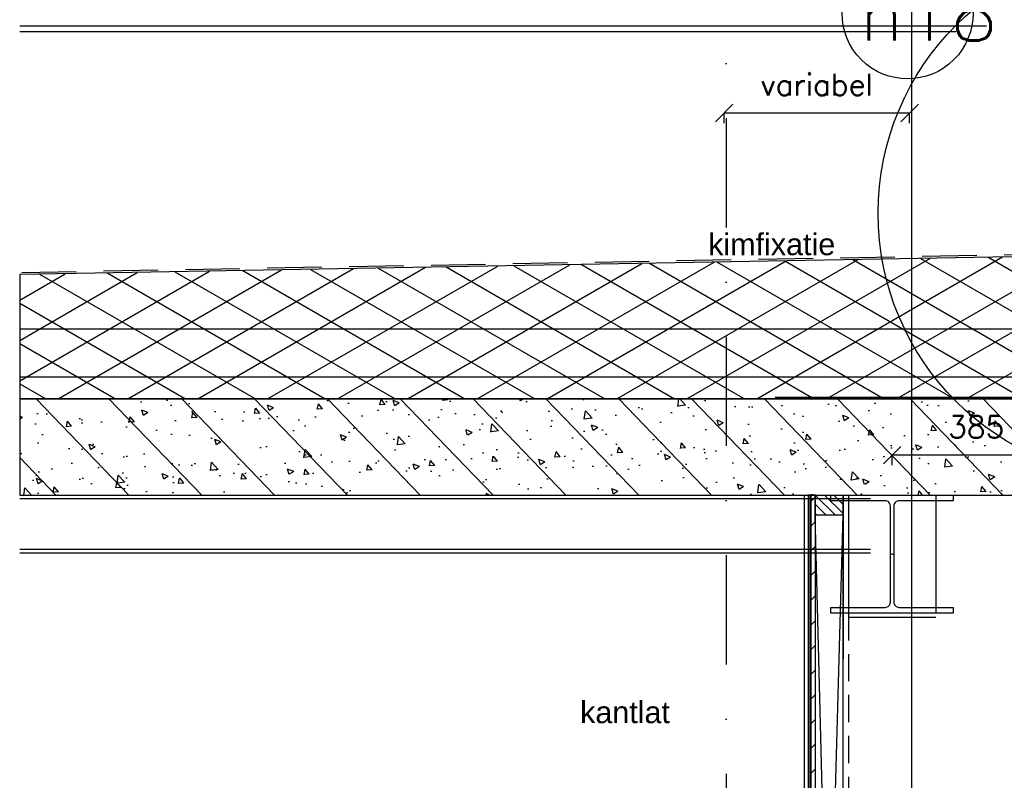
# Model space of a CAD drawing. Extents: x 0 to 317513, y 0 to 193913.
# Tile 56 of 105: x 242395 to 244650, y 105423 to 107164. Entities that reach past the tile are written whole.
import ezdxf
from ezdxf.enums import TextEntityAlignment as Align

# ---------------------------------------------------------------- set-up
doc = ezdxf.new("R2010")
doc.units = 0
doc.header["$LTSCALE"] = 20
doc.header["$MEASUREMENT"] = 0
doc.header["$PDSIZE"] = -1
for name, pattern in [('DASHDOT', [25, 12.5, -6.25, 0, -6.25]), ('DD1', [2.66667, 1.66667, -0.5, 0, -0.5]), ('HIDDEN', [9.375, 6.25, -3.125]), ('HIDDEN2', [4.6875, 3.125, -1.5625])]:
    doc.linetypes.add(name, pattern=pattern)
doc.layers.get('0').update_dxf_attribs({"linetype": 'CONTINUOUS'})
doc.layers.get('DEFPOINTS').update_dxf_attribs({"linetype": 'CONTINUOUS'})
for name, color, linetype in [('_DETAILNUMMERS', 4, 'CONTINUOUS'), ('A--01A1_ACEER', 1, 'CONTINUOUS'), ('A--A21--_F-23-', 9, 'CONTINUOUS'), ('A--A23--_F--3-', 9, 'CONTINUOUS'), ('A--A25--_F--3-', 9, 'CONTINUOUS'), ('A--A42--_F--3-', 9, 'CONTINUOUS'), ('A--A42--_F-23-', 9, 'CONTINUOUS'), ('A--L$7A3-_STRAMIEN', 3, 'CONTINUOUS'), ('A--L13D3_VLOEREN', 3, 'CONTINUOUS'), ('A--L21--', 3, 'CONTINUOUS'), ('A--L21--_F-23-', 4, 'CONTINUOUS'), ('A--L21D1_BUITENWAND', 1, 'CONTINUOUS'), ('A--L25--_F-23-', 7, 'CONTINUOUS'), ('A--L27DC4_DAKEN', 4, 'HIDDEN'), ('A--L28--', 7, 'CONTINUOUS'), ('A--L28--_F--3-', 1, 'CONTINUOUS'), ('A--L28D1_KONSTRUKTIES', 1, 'CONTINUOUS'), ('A--L28DC1_KONSTRUKTIES', 1, 'HIDDEN2'), ('A--L30--', 7, 'CONTINUOUS'), ('A--L30--_F123-', 7, 'CONTINUOUS'), ('A--L42--', 7, 'CONTINUOUS'), ('A--L42--_F--3-', 7, 'CONTINUOUS'), ('A--L42--_F-23-', 7, 'CONTINUOUS'), ('A--M$1A-_F123-', 1, 'CONTINUOUS'), ('A--T$1A-_F123_20', 1, 'CONTINUOUS'), ('A--T$7A-_STRAMIEN', 2, 'CONTINUOUS'), ('STRAMIEN', 8, 'DD1'), ('X--LR---_CP', 7, 'CONTINUOUS')]:
    doc.layers.add(name, color=color, linetype=linetype)
doc.styles.add('ALFA-0_25', font='ROMANS')
doc.styles.add('EB2', font='ARIAL.TTF')
doc.dimstyles.new('STANDARD$0', dxfattribs={"dimscale": 50, "dimtxt": 2.5, "dimasz": 2, "dimexe": 2, "dimexo": 0, "dimgap": 2, "dimtad": 1, "dimdec": 0, "dimzin": 0, "dimdsep": 46, "dimtxsty": 'ALFA-0_25', "dimblk1": 'OBLIQUE', "dimblk2": 'OBLIQUE', "dimsah": 1, "dimcen": -3, "dimdle": 2, "dimclrd": 1, "dimclre": 1, "dimclrt": 2, "dimadec": 0, "dimazin": 0, "dimtfac": 0.666667, "dimtofl": 0, "dimtmove": 2, "dimatfit": 3, "dimldrblk": 'OBLIQUE', "dimfxl": 0, "dimtvp": 0.833333, "dimtolj": 1, "dimtzin": 0, "dimarcsym": 0})

# ---------------------------------------------------------------- blocks, each defined once
blk = doc.blocks.new('_OBLIQUE')
at = {"color": 0, "linetype": 'ByBlock'}
blk.add_line((-0.5, -0.5), (0.5, 0.5), dxfattribs=at)
blk = doc.blocks.new('*D315')
at = {"color": 1, "linetype": 'ByBlock'}
for p, q in [((238627.3, 106144.4), (238627.3, 106167.2)), ((239012.3, 106167.2), (238627.3, 106167.2)), ((239012.3, 106144.4), (239012.3, 106167.2))]:
    blk.add_line(p, q, dxfattribs=at)
at = {"layer": 'DEFPOINTS', "color": 0, "linetype": 'ByBlock'}
for p in [(238627.3, 106167.2), (238627.3, 106144.4), (239012.3, 106144.4)]:
    blk.add_point(p, dxfattribs=at)
at = {"color": 1, "linetype": 'ByBlock', "xscale": 40, "yscale": 40, "zscale": 40, "rotation": 180}
blk.add_blockref('_OBLIQUE', (238627.3, 106167.2), dxfattribs=at)
at = {"color": 1, "linetype": 'ByBlock', "xscale": 40, "yscale": 40, "zscale": 40}
blk.add_blockref('_OBLIQUE', (239012.3, 106167.2), dxfattribs=at)
at = {"color": 2, "linetype": 'ByBlock', "insert": (238819.8, 106232.2), "char_height": 50, "attachment_point": 5, "style": 'ALFA-0_25'}
blk.add_mtext('\\A1;385', dxfattribs=at)
blk = doc.blocks.new('*U857')
at = {"layer": 'A--A42--_F-23-', "linetype": 'Continuous'}
h = blk.add_hatch(dxfattribs=at)
h.set_pattern_fill('ALFALINE', color=256, scale=40, style=0)
h.set_pattern_definition([(45, (-244211.62, -106076.24), (-28.284271, 28.284271), [])])
h.paths.add_polyline_path([(0, 0), (5, 0), (5.1, -2464.9), (0.1, -2464.9), (-4.9, -2464.9), (-5, 0)])
at = {"layer": 'A--L42--_F-23-', "color": 2, "linetype": 'Continuous'}
for points in [[(0, 0), (-5, 0), (-4.9, -2464.9), (0.1, -2464.9)], [(0, 0), (5, 0), (5.1, -2464.9), (0.1, -2464.9)]]:
    blk.add_lwpolyline(points, dxfattribs=at)
blk = doc.blocks.new('*U856')
at = {"layer": 'A--A42--_F--3-', "linetype": 'Continuous'}
h = blk.add_hatch(dxfattribs=at)
h.set_pattern_fill('ALFALINE', color=256, scale=40, angle=45, style=0)
h.set_pattern_definition([(90, (-244198.544, -103557.896), (-40, 7e-15), [])])
h.paths.add_polyline_path([(0, 0), (-6.2, 0), (-6.2, 2518), (0, 2518), (6.2, 2518), (6.2, 0)])
at = {"layer": 'A--L42--_F--3-', "color": 3, "linetype": 'Continuous'}
for points in [[(0, 0), (-6.2, 0), (-6.2, 2518), (0, 2518)], [(0, 0), (-6.2, 0), (-6.2, 2518), (0, 2518)], [(0, 0), (-6.2, 0), (-6.2, 2518), (0, 2518)], [(0, 0), (6.2, 0), (6.2, 2518), (0, 2518)]]:
    blk.add_lwpolyline(points, dxfattribs=at)
blk = doc.blocks.new('Q020497-')
at = {"layer": 'A--L28--_F--3-', "color": 4, "linetype": 'Continuous'}
blk.add_lwpolyline([(140, -135), (-140, -135), (-140, -122), (-16, -122, 0.414214), (-4, -110), (-4, 110, 0.414214), (-16, 122), (-140, 122), (-140, 135), (140, 135), (140, 122), (16, 122, 0.414214), (4, 110), (4, -110, 0.414214), (16, -122), (140, -122)], format="xyb", close=True, dxfattribs=at)
at = {"layer": 'X--LR---_CP'}
for p in [(-4, 0), (0, 0), (4, 0)]:
    blk.add_point(p, dxfattribs=at)
blk = doc.blocks.new('*U855')
at = {"layer": 'A--L30--_F123-', "color": 1, "linetype": 'Continuous'}
blk.add_lwpolyline([(0, 0), (-7.5, 0), (-7.2, 2525.8), (0.3, 2525.8)], dxfattribs=at)
blk.add_lwpolyline([(0, 0), (-7.5, 0), (-7.2, 2525.8), (0.3, 2525.8)], dxfattribs=at)
blk = doc.blocks.new('*D333')
at = {"layer": 'A--M$1A-_F123-', "color": 1, "lineweight": -2}
for p, q in [((244007.9, 106927.4), (244007.9, 106950.2)), ((244432.7, 106950.2), (244007.9, 106950.2)), ((244432.7, 106927.4), (244432.7, 106950.2))]:
    blk.add_line(p, q, dxfattribs=at)
at = {"layer": 'DEFPOINTS', "color": 0}
for p in [(244007.9, 106950.2), (244007.9, 106927.4), (244432.7, 106927.4)]:
    blk.add_point(p, dxfattribs=at)
at = {"layer": 'A--M$1A-_F123-', "color": 1, "lineweight": -2, "xscale": 40, "yscale": 40, "zscale": 40, "rotation": 180}
blk.add_blockref('_OBLIQUE', (244007.9, 106950.2), dxfattribs=at)
at = {"layer": 'A--M$1A-_F123-', "color": 1, "lineweight": -2, "xscale": 40, "yscale": 40, "zscale": 40}
blk.add_blockref('_OBLIQUE', (244432.7, 106950.2), dxfattribs=at)
at = {"layer": 'A--M$1A-_F123-', "color": 2, "insert": (244220.3, 107015.2), "char_height": 50, "attachment_point": 5, "style": 'ALFA-0_25'}
blk.add_mtext('\\A1;variabel', dxfattribs=at)

msp = doc.modelspace()

# ---------------------------------------------------------------- hatches: boundary and pattern name
at = {"layer": 'A--A21--_F-23-'}
h = msp.add_hatch(dxfattribs=at)
h.set_pattern_fill('ALFAISO', color=256, scale=80, angle=270, style=0, pattern_type=2)
h.set_pattern_definition([(330, (94068.43, 10540), (40, 69.282032), []), (30, (94068.43, 10540), (-40, 69.282032), [])])
h.paths.add_polyline_path([(242394.7, 106295.9), (244795.3, 106295.9), (244795.3, 106623.5), (242394.7, 106580.6)])
at = {"layer": 'A--A23--_F--3-'}
h = msp.add_hatch(dxfattribs=at)
h.set_pattern_fill('ALFABET', color=256, scale=20, angle=1, style=0, pattern_type=2)
h.set_pattern_definition([(134, (358663.4, 100), (86.32078, 83.359), []), (129, (358663.4, 100), (-143.64922, -10.04493), [15, -165]), (184, (358663.4, 100), (30.37155, 149.9312), [12, -132]), (78.5486, (358651.42, 99.16), (-113.27778, 139.88618), [12.74804, -140.22842]), (132.8158, (358664.1, 140), (-213.99344, -29.37358), [22.5, -247.5]), (82.3644, (358646.26, 137.55), (-183.50393, 198.05632), [19.12206, -210.3426]), (187.8158, (358664.1, 140), (-183.50378, 198.05647), [18, -198]), (158, (358643.92, 130.34), (-120.76856, -78.42802), [15, -165]), (213, (358643.92, 130.34), (-46.12453, 145.85721), [12, -132]), (107.5486, (358633.86, 123.81), (-166.89315, 67.42906), [12.74804, -140.22842]), (141.5, (358663.395, 100), (-1.269641, 66.611074), [0, -130.4, 0, -134, 0, -132.5]), (171.5, (358663.395, 100), (-51.229207, 79.788568), [0, -76.4, 0, -127.4, 0, -50.5]), (211.5, (358707.99, 99.22), (-106.826954, -2.64699), [0, -50, 0, -156, 0, -207]), (221.5, (358727.99, 98.87), (-116.270055, 22.05355), [0, -65, 0, -103.6, 0, -147]), (221.5, (358727.99, 98.87), (-116.270055, 22.05355), [0, -65, 0, -103.6, 0, -147])])
h.paths.add_polyline_path([(242394.7, 106295.9), (242394.7, 106075.9), (244777.6, 106075.9), (244777.6, 106295.9)])
at = {"layer": 'A--A25--_F--3-'}
h = msp.add_hatch(dxfattribs=at)
h.set_pattern_fill('ALFALINE', color=256, scale=15, angle=-90, style=0, pattern_type=2)
h.set_pattern_definition([(315, (244216.619, 106075.898), (10.6066, 10.6066), [])])
h.paths.add_polyline_path([(244216.6, 106075.9), (244280.3, 106075.9), (244280.3, 106029.9), (244216.6, 106029.9)])

# ---------------------------------------------------------------- linework, layer by layer
at = {"layer": '_DETAILNUMMERS'}
msp.add_circle((244969.4, 106720.8), 608.7, dxfattribs=at)
at = {"layer": 'A--01A1_ACEER'}
for p, q in [((244538.8, 107135.9), (242394.7, 107135.9)), ((244292.6, 106075.9), (244292.6, 105805.9)), ((244492.6, 106075.9), (244492.6, 105805.9)), ((244278.6, 103611.3), (244216.6, 106029.9)), ((244216.6, 103671.9), (244280.3, 106029.9)), ((244280.3, 106029.9), (244278.6, 103611.3))]:
    msp.add_line(p, q, dxfattribs=at)
at = {"layer": 'A--L$7A3-_STRAMIEN', "linetype": 'Continuous'}
msp.add_ellipse((244428, 107178.5), major_axis=(106.1, 106.1), ratio=1, dxfattribs=at)
at = {"layer": 'A--L13D3_VLOEREN'}
for p, q in [((244125.1, 106299.9), (244775.6, 106299.9)), ((244125.1, 106295.9), (244779.6, 106295.9)), ((244579.6, 106295.9), (244579.6, 106299.9))]:
    msp.add_line(p, q, dxfattribs=at)
at = {"layer": 'A--L21--'}
for p, q in [((244777.6, 106455.9), (242394.7, 106455.9)), ((244777.6, 106345.9), (242394.7, 106345.9))]:
    msp.add_line(p, q, dxfattribs=at)
msp.add_lwpolyline([(242394.7, 106295.9), (244795.3, 106295.9), (244795.3, 106623.5), (242394.7, 106580.6)], close=True, dxfattribs=at)
at = {"layer": 'A--L21--_F-23-', "linetype": 'Continuous'}
msp.add_lwpolyline([(242394.7, 106295.9), (242394.7, 106075.9), (244777.6, 106075.9), (244777.6, 106295.9)], close=True, dxfattribs=at)
at = {"layer": 'A--L21D1_BUITENWAND'}
msp.add_line((244608.9, 107148.7), (242394.7, 107148.7), dxfattribs=at)
at = {"layer": 'A--L25--_F-23-', "color": 2, "linetype": 'Continuous'}
msp.add_lwpolyline([(244216.6, 106075.9), (244280.3, 106075.9), (244280.3, 106029.9), (244216.6, 106029.9)], close=True, dxfattribs=at)
at = {"layer": 'A--L27DC4_DAKEN'}
msp.add_lwpolyline([(242399.3, 106585.6), (242399.3, 106585.6), (244786.9, 106628.4), (244787.6, 106742)], dxfattribs=at)
at = {"layer": 'A--L28D1_KONSTRUKTIES'}
for p, q in [((244343.4, 106067.4), (242394.7, 106067.4)), ((244343.4, 105951.4), (242394.7, 105951.4)), ((244343.4, 105942.9), (242394.7, 105942.9)), ((244492.6, 105805.9), (244292.6, 105805.9)), ((244492.6, 105795.9), (244292.6, 105795.9))]:
    msp.add_line(p, q, dxfattribs=at)
at = {"layer": 'A--L28DC1_KONSTRUKTIES'}
msp.add_line((244292.6, 105805.9), (244292.6, 102755.9), dxfattribs=at)
at = {"layer": 'STRAMIEN', "linetype": 'Continuous'}
msp.add_line((244437.5, 89445.5), (244437.5, 110048.6), dxfattribs=at)
at = {"layer": 'STRAMIEN', "linetype": 'DASHDOT'}
for p, q in [((244012.6, 109939.1), (244012.6, 90566.6)), ((242394.7, 106295.9), (245908.4, 106295.9))]:
    msp.add_line(p, q, dxfattribs=at)
at = {"layer": 'X--LR---_CP'}
for p in [(244216.6, 106075.9), (244216.6, 106075.9), (244216.6, 106029.9)]:
    msp.add_point(p, dxfattribs=at)

# ---------------------------------------------------------------- block references
at = {"layer": 'A--L28--'}
msp.add_blockref('Q020497-', (244392.6, 105940.9), dxfattribs=at)
at = {"layer": 'A--L30--'}
msp.add_blockref('*U855', (244287.5, 103550.1), dxfattribs=at)
at = {"layer": 'A--L42--'}
for name, p in [('*U856', (244198.5, 103557.9)), ('*U857', (244211.6, 106076.2))]:
    msp.add_blockref(name, p, dxfattribs=at)

# ---------------------------------------------------------------- texts
at = {"layer": 'A--T$1A-_F123_20', "style": 'EB2'}
for s, p in [('kimfixatie', (243971.3, 106624.9)), ('kantlat', (243678.1, 105553.9))]:
    msp.add_text(s, height=50, dxfattribs=at).set_placement(p)
at = {"layer": 'A--T$7A-_STRAMIEN', "style": 'ALFA-0_25'}
msp.add_text('n18', height=125, dxfattribs=at).set_placement((244475.6, 107178.5), align=Align.MIDDLE_CENTER)

# ---------------------------------------------------------------- dimensions: what is measured, and where the dimension line sits
at = {"layer": 'A--M$1A-_F123-'}
dim = msp.add_linear_dim(base=(244007.9, 106950.2), p1=(244432.7, 106927.4), p2=(244007.9, 106927.4), text='variabel', dimstyle='STANDARD$0', override={"dimscale": 20, "dimexe": 0, "dimcen": 0, "dimdle": 0, "dimtfac": 0.75, "dimtvp": 1.5}, dxfattribs=at)
dim.commit()
dim.dimension.update_dxf_attribs({"geometry": '*D333', "text_midpoint": (244220.3, 107015.2)})
dim = msp.add_linear_dim(base=(244392.6, 106167.2), p1=(244777.6, 106144.4), p2=(244392.6, 106144.4), dimstyle='STANDARD$0', override={"dimscale": 20, "dimexe": 0, "dimcen": 0, "dimdle": 0, "dimtfac": 0.75, "dimtvp": 1.5}, dxfattribs=at)
dim.commit()
dim.dimension.update_dxf_attribs({"geometry": '*D315', "text_midpoint": (244585.1, 106232.2), "insert": (5765.3, 0)})

doc.saveas('drawing.dxf')
